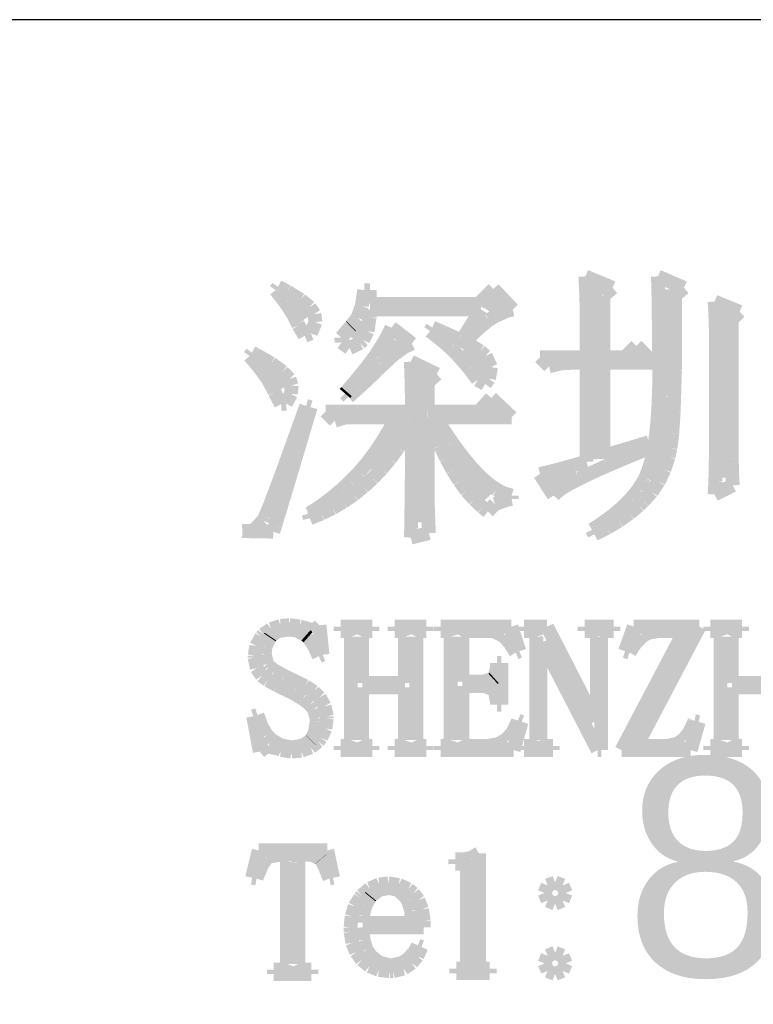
# Model space of a CAD drawing. Extents: x -59 to 351, y -56 to 231.
# Tile 21 of 28: x 319.86 to 325.25, y -47.48 to -40.25. Entities that reach past the tile are written whole.
import ezdxf

# ---------------------------------------------------------------- set-up
doc = ezdxf.new("R2010")
doc.units = 0
doc.layers.add('BG_SILKSCREEN_TOP', color=7, linetype='CONTINUOUS')

msp = doc.modelspace()

# ---------------------------------------------------------------- linework, layer by layer
at = {"layer": 'BG_SILKSCREEN_TOP'}
msp.add_lwpolyline([(346.198952, -40.25265), (293.69893, -40.25265), (293.69893, -50.752756)], dxfattribs=at)
for points, const_width in [([(324.020688, -42.255948), (324.015354, -42.13733)], 0.1016), ([(324.015354, -42.13733), (324.215252, -42.220642)], 0.1016), ([(324.5485, -42.13733), (324.739762, -42.220642)], 0.1016), ([(324.550278, -42.216578), (324.5485, -42.13733)], 0.1016), ([(321.7418, -42.237406), (321.758564, -42.21226)], 0.1016), ([(321.81165, -42.32783), (321.7418, -42.237406)], 0.1016), ([(321.758564, -42.21226), (321.825366, -42.24782)], 0.1016), ([(321.825366, -42.24782), (321.924172, -42.308272)], 0.1016), ([(322.373752, -42.353992), (322.391278, -42.237406)], 0.1016), ([(322.391278, -42.237406), (322.433188, -42.237406)], 0.1016), ([(322.433188, -42.237406), (322.433188, -42.338244)], 0.1016), ([(323.23278, -42.338244), (323.340984, -42.229024)], 0.1016), ([(323.340984, -42.229024), (323.482462, -42.3799)], 0.1016), ([(324.02399, -42.35069), (324.020688, -42.255948)], 0.1016), ([(324.073266, -42.20464), (324.108572, -43.478196)], 0.127), ([(324.215252, -42.220642), (324.14845, -42.279062)], 0.1016), ([(324.552564, -42.300906), (324.550278, -42.216578)], 0.1016), ([(324.609968, -42.231564), (324.632574, -43.013376)], 0.127), ([(324.739762, -42.220642), (324.673468, -42.279062)], 0.1016), ([(321.865752, -42.410126), (321.81165, -42.32783)], 0.1016), ([(321.883786, -42.330624), (321.955668, -42.448734)], 0.127), ([(321.924172, -42.308272), (321.990466, -42.363136)], 0.1016), ([(323.346064, -42.307764), (323.292978, -42.381932)], 0.127), ([(324.14845, -42.279062), (324.14845, -42.729658)], 0.1016), ([(324.55358, -42.389298), (324.552564, -42.300906)], 0.1016), ([(324.673468, -42.279062), (324.674484, -42.425874)], 0.1016), ([(324.964552, -42.321734), (325.148194, -42.396664)], 0.1016), ([(324.969886, -42.42054), (324.964552, -42.321734)], 0.1016), ([(321.990466, -42.363136), (322.025264, -42.413174)], 0.1016), ([(322.341494, -42.441368), (322.373752, -42.353992)], 0.1016), ([(322.433188, -42.3799), (322.430902, -42.43832)], 0.1016), ([(322.433188, -42.338244), (323.23278, -42.338244)], 0.1016), ([(323.24929, -42.3799), (322.433188, -42.3799)], 0.1016), ([(323.124576, -42.579798), (323.24929, -42.3799)], 0.1016), ([(323.443092, -42.388282), (323.349366, -42.429938)], 0.1016), ([(323.482462, -42.3799), (323.443092, -42.388282)], 0.1016), ([(324.02399, -42.729658), (324.02399, -42.35069)], 0.1016), ([(324.554596, -42.483024), (324.55358, -42.389298)], 0.1016), ([(325.043292, -42.395648), (325.026274, -43.613832)], 0.127), ([(325.148194, -42.396664), (325.089774, -42.45483)], 0.1016), ([(321.90309, -42.483024), (321.865752, -42.410126)], 0.1016), ([(322.033392, -42.47261), (321.999864, -42.554906)], 0.1016), ([(322.025264, -42.413174), (322.033392, -42.47261)], 0.1016), ([(322.364608, -42.471848), (322.295266, -42.584624)], 0.127), ([(322.295774, -42.50055), (322.341494, -42.441368)], 0.1016), ([(322.430902, -42.43832), (322.415408, -42.539158)], 0.1016), ([(323.307456, -42.455846), (323.235574, -42.514266)], 0.1016), ([(323.349366, -42.429938), (323.307456, -42.455846)], 0.1016), ([(324.674484, -42.425874), (324.674484, -42.70375)], 0.1016), ([(324.973188, -42.517314), (324.969886, -42.42054)], 0.1016), ([(325.089774, -42.45483), (325.089774, -43.445938)], 0.1016), ([(321.908678, -42.496486), (321.90309, -42.483024)], 0.1016), ([(321.954398, -42.572432), (321.908678, -42.496486)], 0.1016), ([(322.222876, -42.585132), (322.291456, -42.504868)], 0.1016), ([(322.291456, -42.504868), (322.295774, -42.50055)], 0.1016), ([(322.415408, -42.539158), (322.38315, -42.60469)], 0.1016), ([(322.561966, -42.575734), (322.591176, -42.51325)], 0.1016), ([(322.591176, -42.51325), (322.74129, -42.629836)], 0.1016), ([(322.874386, -42.538142), (322.89115, -42.51325)], 0.1016), ([(322.95465, -42.600626), (322.874386, -42.538142)], 0.1016), ([(322.89115, -42.51325), (322.973192, -42.54754)], 0.1016), ([(323.235574, -42.514266), (323.149468, -42.596562)], 0.1016), ([(324.555866, -42.58183), (324.554596, -42.483024)], 0.1016), ([(324.973188, -43.45432), (324.973188, -42.517314)], 0.1016), ([(321.999864, -42.554906), (321.954398, -42.572432)], 0.1016), ([(322.224908, -42.621454), (322.222876, -42.585132)], 0.1016), ([(322.38315, -42.60469), (322.36029, -42.625518)], 0.1016), ([(322.52158, -42.644314), (322.561966, -42.575734)], 0.1016), ([(322.615306, -42.60088), (322.560696, -42.70375)], 0.127), ([(323.027802, -42.664126), (322.95465, -42.600626)], 0.1016), ([(322.973192, -42.54754), (323.086984, -42.598594)], 0.1016), ([(323.086984, -42.598594), (323.176392, -42.64533)], 0.1016), ([(323.149468, -42.596562), (323.124576, -42.579798)], 0.1016), ([(324.556882, -42.68597), (324.555866, -42.58183)], 0.1016), ([(322.283074, -42.66311), (322.224908, -42.621454)], 0.1016), ([(322.36029, -42.625518), (322.283074, -42.66311)], 0.1016), ([(322.472558, -42.72026), (322.52158, -42.644314)], 0.1016), ([(322.686172, -42.655744), (322.609972, -42.709846)], 0.1016), ([(322.74129, -42.629836), (322.686172, -42.655744)], 0.1016), ([(323.091302, -42.729658), (323.027802, -42.664126)], 0.1016), ([(323.130164, -42.666666), (323.255894, -42.785538), (323.2785, -42.851578)], 0.127), ([(323.176392, -42.64533), (323.242178, -42.68597)], 0.1016), ([(323.242178, -42.68597), (323.282564, -42.721276)], 0.1016), ([(324.306692, -42.729658), (324.390004, -42.646346)], 0.1016), ([(324.390004, -42.646346), (324.514972, -42.771314)], 0.1016), ([(324.556882, -42.94632), (324.556882, -42.68597)], 0.1016), ([(321.550284, -42.721276), (321.567302, -42.696384)], 0.1016), ([(321.625468, -42.810938), (321.550284, -42.721276)], 0.1016), ([(321.567302, -42.696384), (321.591178, -42.70883)], 0.1016), ([(321.591178, -42.70883), (321.707764, -42.775378)], 0.1016), ([(322.412106, -42.80154), (322.472558, -42.72026)], 0.1016), ([(322.609972, -42.709846), (322.524882, -42.788078)], 0.1016), ([(322.732908, -42.762932), (322.924678, -42.854626)], 0.1016), ([(322.736972, -42.836846), (322.732908, -42.762932)], 0.1016), ([(323.163692, -42.81297), (323.091302, -42.729658)], 0.1016), ([(323.282564, -42.721276), (323.322188, -42.802556)], 0.1016), ([(323.682106, -42.729658), (324.02399, -42.729658)], 0.1016), ([(323.748908, -42.79646), (323.682106, -42.729658)], 0.1016), ([(324.14845, -42.729658), (324.306692, -42.729658)], 0.1016), ([(324.674484, -42.70375), (324.673468, -42.826432)], 0.1016), ([(321.683888, -42.891964), (321.625468, -42.810938)], 0.1016), ([(321.713098, -42.841926), (321.782186, -42.964354)], 0.127), ([(321.707764, -42.775378), (321.792092, -42.836846)], 0.1016), ([(322.341494, -42.888916), (322.412106, -42.80154)], 0.1016), ([(322.486274, -42.826432), (322.413376, -42.896282)], 0.1016), ([(322.524882, -42.788078), (322.486274, -42.826432)], 0.1016), ([(322.794376, -42.843704), (322.782692, -43.94073)], 0.127), ([(323.215762, -42.883836), (323.163692, -42.81297)], 0.1016), ([(323.322188, -42.802556), (323.307456, -42.8879)], 0.1016), ([(323.840602, -42.775378), (323.748908, -42.79646)], 0.1016), ([(323.915278, -42.771314), (323.840602, -42.775378)], 0.1016), ([(324.02399, -42.771314), (323.915278, -42.771314)], 0.1016), ([(324.02399, -43.495976), (324.02399, -42.771314)], 0.1016), ([(324.14845, -42.771314), (324.14845, -43.45432)], 0.1016), ([(324.514972, -42.771314), (324.14845, -42.771314)], 0.1016), ([(324.673468, -42.826432), (324.670166, -42.938954)], 0.1016), ([(321.723004, -42.963846), (321.683888, -42.891964)], 0.1016), ([(321.792092, -42.836846), (321.841876, -42.889932)], 0.1016), ([(321.841876, -42.889932), (321.858386, -42.937938)], 0.1016), ([(322.261484, -42.982642), (322.341494, -42.888916)], 0.1016), ([(322.413376, -42.896282), (322.342764, -42.961814)], 0.1016), ([(322.739004, -42.92854), (322.736972, -42.836846)], 0.1016), ([(322.924678, -42.854626), (322.857876, -42.913046)], 0.1016), ([(323.224398, -42.896282), (323.215762, -42.883836)], 0.1016), ([(323.279262, -42.926508), (323.224398, -42.896282)], 0.1016), ([(323.307456, -42.8879), (323.279262, -42.926508)], 0.1016), ([(321.733672, -42.987976), (321.723004, -42.963846)], 0.1016), ([(321.858386, -42.937938), (321.853052, -42.999406)], 0.1016), ([(322.342764, -42.961814), (322.274692, -43.02125)], 0.1016), ([(322.74129, -43.035728), (322.739004, -42.92854)], 0.1016), ([(322.857876, -42.913046), (322.857876, -43.129454)], 0.1016), ([(324.552564, -43.076368), (324.556882, -42.94632)], 0.1016), ([(324.670166, -42.938954), (324.666864, -43.042078)], 0.1016), ([(321.780408, -43.074336), (321.733672, -42.987976)], 0.1016), ([(321.853052, -42.999406), (321.816984, -43.071034)], 0.1016), ([(322.2498, -42.996104), (322.261484, -42.982642)], 0.1016), ([(322.274692, -43.02125), (322.2498, -42.996104)], 0.1016), ([(322.74129, -43.129454), (322.74129, -43.035728)], 0.1016), ([(323.23278, -43.129454), (323.323966, -43.029378)], 0.1016), ([(323.323966, -43.029378), (323.47408, -43.17111)], 0.1016), ([(324.616064, -43.018964), (324.49389, -43.61942)], 0.127), ([(324.666864, -43.042078), (324.66407, -43.133518)], 0.1016), ([(321.816984, -43.071034), (321.780408, -43.074336)], 0.1016), ([(321.907662, -43.247564), (321.965066, -43.088306)], 0.1016), ([(321.993006, -43.114468), (321.94627, -43.27144)], 0.1016), ([(321.965066, -43.088306), (321.998086, -43.096688)], 0.1016), ([(321.998086, -43.096688), (321.993006, -43.114468)], 0.1016), ([(323.305678, -43.118786), (323.346064, -43.125136)], 0.127), ([(324.545198, -43.194986), (324.552564, -43.076368)], 0.1016), ([(322.108576, -43.129454), (322.74129, -43.129454)], 0.1016), ([(322.17487, -43.196002), (322.108576, -43.129454)], 0.1016), ([(322.258182, -43.17111), (322.17487, -43.196002)], 0.1016), ([(322.62445, -43.17111), (322.258182, -43.17111)], 0.1016), ([(322.702682, -43.170348), (322.454778, -43.564302)], 0.127), ([(322.577968, -43.259502), (322.62445, -43.17111)], 0.1016), ([(322.857876, -43.129454), (323.23278, -43.129454)], 0.1016), ([(322.874386, -43.17111), (322.857876, -43.17111)], 0.1016), ([(322.857876, -43.17111), (322.857876, -43.729148)], 0.1016), ([(322.910962, -43.279314), (322.874386, -43.17111)], 0.1016), ([(322.916296, -43.17111), (322.964302, -43.248072)], 0.1016), ([(323.47408, -43.17111), (322.916296, -43.17111)], 0.1016), ([(324.533768, -43.30319), (324.545198, -43.194986)], 0.1016), ([(324.66407, -43.133518), (324.65899, -43.214798)], 0.1016), ([(321.856608, -43.390312), (321.907662, -43.247564)], 0.1016), ([(322.527676, -43.34383), (322.577968, -43.259502)], 0.1016), ([(322.74129, -43.229276), (322.6943, -43.311572)], 0.1016), ([(322.74129, -43.518836), (322.74129, -43.229276)], 0.1016), ([(322.964302, -43.248072), (323.036692, -43.356276)], 0.1016), ([(324.65899, -43.214798), (324.653402, -43.28668)], 0.1016), ([(321.94627, -43.27144), (321.903598, -43.415204)], 0.1016), ([(322.6943, -43.311572), (322.639182, -43.396916)], 0.1016), ([(322.950586, -43.380406), (322.910962, -43.279314)], 0.1016), ([(324.51929, -43.398948), (324.533768, -43.30319)], 0.1016), ([(324.653402, -43.28668), (324.647052, -43.346878)], 0.1016), ([(321.810888, -43.516296), (321.856608, -43.390312)], 0.1016), ([(322.473574, -43.42511), (322.527676, -43.34383)], 0.1016), ([(322.639182, -43.396916), (322.580762, -43.47718)], 0.1016), ([(322.994274, -43.473878), (322.950586, -43.380406)], 0.1016), ([(323.036692, -43.356276), (323.106796, -43.452034)], 0.1016), ([(324.14845, -43.45432), (324.481698, -43.354244)], 0.1016), ([(324.448678, -43.412664), (324.300596, -43.472862)], 0.1016), ([(324.49008, -43.3959), (324.448678, -43.412664)], 0.1016), ([(324.481698, -43.354244), (324.49008, -43.3959)], 0.1016), ([(324.501764, -43.483276), (324.51929, -43.398948)], 0.1016), ([(324.640194, -43.397932), (324.631558, -43.437556)], 0.1016), ([(324.647052, -43.346878), (324.640194, -43.397932)], 0.1016), ([(321.903598, -43.415204), (321.86499, -43.54322)], 0.1016), ([(322.416678, -43.501056), (322.473574, -43.42511)], 0.1016), ([(322.580762, -43.47718), (322.518278, -43.551094)], 0.1016), ([(323.041264, -43.560238), (322.994274, -43.473878)], 0.1016), ([(323.019166, -43.429174), (323.315076, -43.742864)], 0.127), ([(323.106796, -43.452034), (323.174106, -43.533314)], 0.1016), ([(324.300596, -43.472862), (324.171564, -43.528234)], 0.1016), ([(324.479666, -43.556174), (324.501764, -43.483276)], 0.1016), ([(324.626478, -43.460416), (324.59549, -43.556174)], 0.1016), ([(324.631558, -43.437556), (324.626478, -43.460416)], 0.1016), ([(324.972172, -43.54068), (324.973188, -43.45432)], 0.1016), ([(325.089774, -43.445938), (325.09079, -43.473878)], 0.1016), ([(325.09079, -43.473878), (325.092568, -43.567604)], 0.1016), ([(321.771264, -43.625516), (321.810888, -43.516296)], 0.1016), ([(321.86499, -43.54322), (321.8307, -43.657774)], 0.1016), ([(322.354956, -43.573954), (322.416678, -43.501056)], 0.1016), ([(322.518278, -43.551094), (322.453762, -43.619674)], 0.1016), ([(322.740274, -43.641518), (322.74129, -43.518836)], 0.1016), ([(323.174106, -43.533314), (323.238876, -43.602148)], 0.1016), ([(323.743574, -43.572938), (323.83857, -43.549062)], 0.1016), ([(323.83857, -43.549062), (323.932296, -43.5229)], 0.1016), ([(323.932296, -43.5229), (324.02399, -43.495976)], 0.1016), ([(324.171564, -43.528234), (324.061074, -43.578018)], 0.1016), ([(324.454774, -43.617642), (324.479666, -43.556174)], 0.1016), ([(324.59549, -43.556174), (324.55358, -43.642534)], 0.1016), ([(324.969886, -43.63847), (324.972172, -43.54068)], 0.1016), ([(321.735958, -43.718226), (321.771264, -43.625516)], 0.1016), ([(322.289678, -43.641518), (322.354956, -43.573954)], 0.1016), ([(322.453762, -43.619674), (322.385182, -43.682158)], 0.1016), ([(323.091302, -43.639486), (323.041264, -43.560238)], 0.1016), ([(323.238876, -43.602148), (323.301106, -43.658282)], 0.1016), ([(323.682106, -43.587416), (323.743574, -43.572938)], 0.1016), ([(323.782182, -43.745658), (323.682106, -43.587416)], 0.1016), ([(323.766688, -43.649138), (323.94779, -43.583098)], 0.127), ([(323.968364, -43.622976), (323.89445, -43.66133)], 0.1016), ([(324.061074, -43.578018), (323.968364, -43.622976)], 0.1016), ([(324.406768, -43.697906), (324.448678, -43.629072)], 0.1016), ([(324.448678, -43.629072), (324.454774, -43.617642)], 0.1016), ([(325.092568, -43.567604), (325.097902, -43.670728)], 0.1016), ([(321.8307, -43.657774), (321.800474, -43.75785)], 0.1016), ([(322.22059, -43.706034), (322.289678, -43.641518)], 0.1016), ([(322.385182, -43.682158), (322.3133, -43.739562)], 0.1016), ([(322.739004, -43.74896), (322.740274, -43.641518)], 0.1016), ([(323.14388, -43.711368), (323.091302, -43.639486)], 0.1016), ([(323.301106, -43.658282), (323.361558, -43.700954)], 0.1016), ([(323.361558, -43.700954), (323.418962, -43.730164)], 0.1016), ([(323.839586, -43.694604), (323.801994, -43.722798)], 0.1016), ([(323.89445, -43.66133), (323.839586, -43.694604)], 0.1016), ([(324.353682, -43.764454), (324.406768, -43.697906)], 0.1016), ([(324.55358, -43.642534), (324.50278, -43.71975)], 0.1016), ([(324.964552, -43.737276), (324.969886, -43.63847)], 0.1016), ([(325.097902, -43.670728), (324.964552, -43.737276)], 0.1016), ([(321.707002, -43.795188), (321.735958, -43.718226)], 0.1016), ([(321.800474, -43.75785), (321.775582, -43.84294)], 0.1016), ([(322.072, -43.822874), (322.147692, -43.766486)], 0.1016), ([(322.147692, -43.766486), (322.22059, -43.706034)], 0.1016), ([(322.3133, -43.739562), (322.237354, -43.791378)], 0.1016), ([(322.737988, -43.842432), (322.739004, -43.74896)], 0.1016), ([(322.857876, -43.729148), (322.858892, -43.822874)], 0.1016), ([(323.200268, -43.774868), (323.14388, -43.711368)], 0.1016), ([(323.260466, -43.832018), (323.200268, -43.774868)], 0.1016), ([(323.448172, -43.774868), (323.351398, -43.807126)], 0.1016), ([(323.418962, -43.730164), (323.47408, -43.745658)], 0.1016), ([(323.47408, -43.77055), (323.448172, -43.774868)], 0.1016), ([(323.47408, -43.745658), (323.47408, -43.77055)], 0.1016), ([(323.801994, -43.722798), (323.782182, -43.745658)], 0.1016), ([(324.28815, -43.831002), (324.353682, -43.764454)], 0.1016), ([(324.50278, -43.71975), (324.440296, -43.787314)], 0.1016), ([(321.682872, -43.85564), (321.707002, -43.795188)], 0.1016), ([(321.775582, -43.84294), (321.753484, -43.91279)], 0.1016), ([(321.99199, -43.87469), (322.072, -43.822874)], 0.1016), ([(322.159376, -43.837352), (322.07708, -43.877738)], 0.1016), ([(322.237354, -43.791378), (322.159376, -43.837352)], 0.1016), ([(322.736972, -43.92168), (322.737988, -43.842432)], 0.1016), ([(322.858892, -43.822874), (322.862194, -43.920664)], 0.1016), ([(323.299074, -43.862244), (323.260466, -43.832018)], 0.1016), ([(323.351398, -43.807126), (323.299074, -43.862244)], 0.1016), ([(324.211188, -43.895518), (324.28815, -43.831002)], 0.1016), ([(324.4088, -43.818556), (324.338188, -43.876976)], 0.1016), ([(324.440296, -43.787314), (324.4088, -43.818556)], 0.1016), ([(321.65036, -43.925236), (321.664076, -43.898312)], 0.1016), ([(321.664076, -43.898312), (321.682872, -43.85564)], 0.1016), ([(321.753484, -43.91279), (321.736974, -43.969178)], 0.1016), ([(321.983354, -43.879008), (321.99199, -43.87469)], 0.1016), ([(321.99199, -43.912282), (321.983354, -43.879008)], 0.1016), ([(322.07708, -43.877738), (321.99199, -43.912282)], 0.1016), ([(324.122796, -43.959018), (324.211188, -43.895518)], 0.1016), ([(324.338188, -43.876976), (324.259956, -43.932094)], 0.1016), ([(321.57797, -44.002452), (321.648582, -43.929554)], 0.1016), ([(321.648582, -43.929554), (321.65036, -43.925236)], 0.1016), ([(321.736974, -43.969178), (321.723258, -44.01058)], 0.1016), ([(322.734178, -44.036234), (322.735956, -43.986196)], 0.1016), ([(322.735956, -43.986196), (322.736972, -43.92168)], 0.1016), ([(322.862194, -43.920664), (322.866004, -44.021502)], 0.1016), ([(324.065392, -43.99661), (324.122796, -43.959018)], 0.1016), ([(324.174866, -43.983148), (324.081902, -44.029884)], 0.1016), ([(324.259956, -43.932094), (324.174866, -43.983148)], 0.1016), ([(321.495674, -44.006516), (321.56527, -44.004484)], 0.1016), ([(321.723258, -44.01058), (321.495674, -44.006516)], 0.1016), ([(321.56527, -44.004484), (321.57797, -44.002452)], 0.1016), ([(322.866004, -44.021502), (322.732908, -44.054776)], 0.1016), ([(322.732908, -44.054776), (322.734178, -44.036234)], 0.1016), ([(324.081902, -44.029884), (324.065392, -43.99661)], 0.1016), ([(321.70751, -44.725336), (321.777106, -44.702476)], 0.1016), ([(321.777106, -44.702476), (321.841876, -44.697396)], 0.1016), ([(321.841876, -44.697396), (321.917822, -44.705778)], 0.1016), ([(321.917822, -44.705778), (321.941698, -44.71289)], 0.1016), ([(321.941698, -44.71289), (322.011294, -44.733718)], 0.1016), ([(322.037456, -44.723304), (322.063364, -44.697396)], 0.1016), ([(322.063364, -44.697396), (322.085208, -44.913804)], 0.1016), ([(322.217542, -44.70781), (322.450714, -44.70781)], 0.1016), ([(322.217542, -44.739306), (322.217542, -44.70781)], 0.1016), ([(322.450714, -44.70781), (322.450714, -44.739306)], 0.1016), ([(322.615052, -44.70781), (322.848478, -44.70781)], 0.1016), ([(322.615052, -44.739306), (322.615052, -44.70781)], 0.1016), ([(322.848478, -44.70781), (322.848478, -44.739306)], 0.1016), ([(322.952872, -44.70781), (323.472302, -44.70781)], 0.1016), ([(322.952872, -44.739306), (322.952872, -44.70781)], 0.1016), ([(323.472302, -44.70781), (323.530722, -44.887896)], 0.1016), ([(323.564504, -44.70781), (323.734176, -44.70781)], 0.1016), ([(323.564504, -44.739306), (323.564504, -44.70781)], 0.1016), ([(323.734176, -44.70781), (324.090284, -45.401992)], 0.1016), ([(324.01002, -44.70781), (324.222364, -44.70781)], 0.1016), ([(324.01002, -44.739306), (324.01002, -44.70781)], 0.1016), ([(324.222364, -44.70781), (324.222364, -44.739306)], 0.1016), ([(324.306692, -44.887896), (324.371208, -44.70781)], 0.1016), ([(324.371208, -44.70781), (324.8533, -44.70781)], 0.1016), ([(324.8533, -44.70781), (324.392036, -45.583094)], 0.1016), ([(324.93331, -44.70781), (325.166482, -44.70781)], 0.1016), ([(324.93331, -44.739306), (324.93331, -44.70781)], 0.1016), ([(325.166482, -44.70781), (325.166482, -44.739306)], 0.1016), ([(321.599052, -44.850304), (321.636644, -44.781724)], 0.1016), ([(321.636644, -44.781724), (321.650106, -44.765976)], 0.1016), ([(321.650106, -44.765976), (321.70751, -44.725336)], 0.1016), ([(321.698112, -44.786804), (321.66687, -44.854622)], 0.1016), ([(321.702176, -44.780708), (321.698112, -44.786804)], 0.1016), ([(321.754246, -44.7421), (321.702176, -44.780708)], 0.1016), ([(321.835526, -44.728638), (321.754246, -44.7421)], 0.1016), ([(321.89801, -44.73702), (321.835526, -44.728638)], 0.1016), ([(321.963542, -44.77131), (321.89801, -44.73702)], 0.1016), ([(321.979036, -44.785026), (321.963542, -44.77131)], 0.1016), ([(322.01866, -44.840906), (321.979036, -44.785026)], 0.1016), ([(322.011294, -44.733718), (322.037456, -44.723304)], 0.1016), ([(322.239386, -44.739306), (322.217542, -44.739306)], 0.1016), ([(322.281042, -44.74972), (322.239386, -44.739306)], 0.1016), ([(322.292472, -44.781724), (322.281042, -44.74972)], 0.1016), ([(322.292472, -45.540422), (322.292472, -44.781724)], 0.1016), ([(322.392294, -44.74972), (322.3768, -44.781724)], 0.1016), ([(322.3768, -44.781724), (322.3768, -45.121322)], 0.1016), ([(322.429886, -44.739306), (322.392294, -44.74972)], 0.1016), ([(322.450714, -44.739306), (322.429886, -44.739306)], 0.1016), ([(322.63715, -44.739306), (322.615052, -44.739306)], 0.1016), ([(322.678552, -44.74972), (322.63715, -44.739306)], 0.1016), ([(322.690236, -44.781724), (322.678552, -44.74972)], 0.1016), ([(322.690236, -45.121322), (322.690236, -44.781724)], 0.1016), ([(322.790058, -44.74972), (322.774564, -44.781724)], 0.1016), ([(322.774564, -44.781724), (322.774564, -45.540422)], 0.1016), ([(322.82765, -44.739306), (322.790058, -44.74972)], 0.1016), ([(322.848478, -44.739306), (322.82765, -44.739306)], 0.1016), ([(322.98005, -44.739306), (322.952872, -44.739306)], 0.1016), ([(323.016372, -44.74972), (322.98005, -44.739306)], 0.1016), ([(323.026786, -44.781724), (323.016372, -44.74972)], 0.1016), ([(323.026786, -45.540422), (323.026786, -44.781724)], 0.1016), ([(323.127878, -44.74972), (323.11213, -44.781724)], 0.1016), ([(323.11213, -44.781724), (323.11213, -45.110908)], 0.1016), ([(323.160136, -44.739306), (323.127878, -44.74972)], 0.1016), ([(323.307964, -44.739306), (323.160136, -44.739306)], 0.1016), ([(323.346572, -44.743116), (323.307964, -44.739306)], 0.1016), ([(323.414136, -44.77639), (323.346572, -44.743116)], 0.1016), ([(323.460872, -44.827698), (323.414136, -44.77639)], 0.1016), ([(323.601842, -44.739306), (323.564504, -44.739306)], 0.1016), ([(323.644768, -44.74972), (323.601842, -44.739306)], 0.1016), ([(323.654928, -44.781724), (323.644768, -44.74972)], 0.1016), ([(323.654928, -45.540422), (323.654928, -44.781724)], 0.1016), ([(324.052692, -44.739306), (324.01002, -44.739306)], 0.1016), ([(324.090284, -44.74972), (324.052692, -44.739306)], 0.1016), ([(324.100698, -44.781724), (324.090284, -44.74972)], 0.1016), ([(324.100698, -45.401992), (324.100698, -44.781724)], 0.1016), ([(324.14845, -44.74972), (324.13194, -44.781724)], 0.1016), ([(324.13194, -44.781724), (324.13194, -45.614336)], 0.1016), ([(324.179692, -44.739306), (324.14845, -44.74972)], 0.1016), ([(324.222364, -44.739306), (324.179692, -44.739306)], 0.1016), ([(324.280784, -45.614336), (324.741794, -44.739306)], 0.1016), ([(324.434708, -44.77639), (324.384924, -44.827698)], 0.1016), ([(324.480428, -44.752514), (324.434708, -44.77639)], 0.1016), ([(324.556628, -44.739306), (324.480428, -44.752514)], 0.1016), ([(324.741794, -44.739306), (324.556628, -44.739306)], 0.1016), ([(324.954138, -44.739306), (324.93331, -44.739306)], 0.1016), ([(324.99681, -44.74972), (324.954138, -44.739306)], 0.1016), ([(325.007478, -44.781724), (324.99681, -44.74972)], 0.1016), ([(325.007478, -45.540422), (325.007478, -44.781724)], 0.1016), ([(325.108316, -44.74972), (325.091552, -44.781724)], 0.1016), ([(325.091552, -44.781724), (325.091552, -45.121322)], 0.1016), ([(325.144638, -44.739306), (325.108316, -44.74972)], 0.1016), ([(325.166482, -44.739306), (325.144638, -44.739306)], 0.1016), ([(321.586606, -44.920408), (321.599052, -44.850304)], 0.1016), ([(321.66687, -44.854622), (321.66052, -44.908724)], 0.1016), ([(322.058284, -44.925234), (322.01866, -44.840906)], 0.1016), ([(323.50456, -44.89831), (323.460872, -44.827698)], 0.1016), ([(323.697854, -44.824396), (323.686424, -44.824396)], 0.1016), ([(323.686424, -44.824396), (323.686424, -45.540422)], 0.1016), ([(324.105778, -45.614336), (323.697854, -44.824396)], 0.1016), ([(324.384924, -44.827698), (324.339966, -44.896278)], 0.1016), ([(321.586606, -44.934632), (321.586606, -44.920408)], 0.1016), ([(321.66052, -44.908724), (321.679316, -44.982638)], 0.1016), ([(322.085208, -44.913804), (322.058284, -44.925234)], 0.1016), ([(323.530722, -44.887896), (323.50456, -44.89831)], 0.1016), ([(324.33895, -44.89831), (324.306692, -44.887896)], 0.1016), ([(324.339966, -44.896278), (324.33895, -44.89831)], 0.1016), ([(321.602354, -45.01261), (321.586606, -44.934632)], 0.1016), ([(321.679316, -44.982638), (321.692778, -44.999402)], 0.1016), ([(321.692778, -44.999402), (321.733418, -45.03039)], 0.1016), ([(323.36613, -45.014896), (323.36613, -44.973494)], 0.1016), ([(323.36613, -44.973494), (323.398388, -44.973494)], 0.1016), ([(323.398388, -44.973494), (323.398388, -45.280326)], 0.1016), ([(321.639692, -45.067982), (321.602354, -45.01261)], 0.1016), ([(321.682364, -45.100494), (321.639692, -45.067982)], 0.1016), ([(321.733418, -45.03039), (321.803268, -45.068998)], 0.1016), ([(321.803268, -45.068998), (321.878198, -45.10532)], 0.1016), ([(323.345302, -45.084492), (323.36613, -45.014896)], 0.1016), ([(321.749166, -45.137578), (321.682364, -45.100494)], 0.1016), ([(321.835526, -45.179234), (321.749166, -45.137578)], 0.1016), ([(321.878198, -45.10532), (321.957192, -45.143928)], 0.1016), ([(321.957192, -45.143928), (322.019676, -45.185584)], 0.1016), ([(322.3768, -45.121322), (322.690236, -45.121322)], 0.1016), ([(323.11213, -45.110908), (323.266308, -45.110908)], 0.1016), ([(323.281802, -45.142912), (323.11213, -45.142912)], 0.1016), ([(323.11213, -45.142912), (323.11213, -45.540422)], 0.1016), ([(323.266308, -45.110908), (323.337936, -45.091096)], 0.1016), ([(323.345302, -45.174408), (323.281802, -45.142912)], 0.1016), ([(323.337936, -45.091096), (323.345302, -45.084492)], 0.1016), ([(325.091552, -45.121322), (325.404988, -45.121322)], 0.1016), ([(321.87388, -45.19803), (321.835526, -45.179234)], 0.1016), ([(321.942714, -45.238924), (321.87388, -45.19803)], 0.1016), ([(322.019676, -45.185584), (322.063364, -45.227494)], 0.1016), ([(322.690236, -45.153326), (322.3768, -45.153326)], 0.1016), ([(322.3768, -45.153326), (322.3768, -45.540422)], 0.1016), ([(322.690236, -45.540422), (322.690236, -45.153326)], 0.1016), ([(323.350636, -45.183806), (323.345302, -45.174408)], 0.1016), ([(323.36613, -45.259498), (323.350636, -45.183806)], 0.1016), ([(325.404988, -45.153326), (325.091552, -45.153326)], 0.1016), ([(325.091552, -45.153326), (325.091552, -45.540422)], 0.1016), ([(321.994784, -45.280326), (321.942714, -45.238924)], 0.1016), ([(322.021708, -45.3136), (321.994784, -45.280326)], 0.1016), ([(322.063364, -45.227494), (322.100956, -45.290994)], 0.1016), ([(322.100956, -45.290994), (322.11645, -45.365924)], 0.1016), ([(323.36613, -45.280326), (323.36613, -45.259498)], 0.1016), ([(323.398388, -45.280326), (323.36613, -45.280326)], 0.1016), ([(321.576192, -45.365924), (321.607434, -45.35551)], 0.1016), ([(321.607434, -45.35551), (321.63766, -45.439584)], 0.1016), ([(322.042536, -45.381418), (322.021708, -45.3136)], 0.1016), ([(321.624198, -45.625004), (321.576192, -45.365924)], 0.1016), ([(322.03009, -45.481494), (322.042536, -45.400976)], 0.1016), ([(322.042536, -45.400976), (322.042536, -45.381418)], 0.1016), ([(322.11645, -45.381418), (322.106036, -45.456094)], 0.1016), ([(322.11645, -45.365924), (322.11645, -45.381418)], 0.1016), ([(323.480684, -45.484288), (323.51599, -45.410628)], 0.1016), ([(323.547232, -45.407326), (323.489066, -45.614336)], 0.1016), ([(323.51599, -45.410628), (323.520308, -45.396912)], 0.1016), ([(323.520308, -45.396912), (323.547232, -45.407326)], 0.1016), ([(324.090284, -45.401992), (324.100698, -45.401992)], 0.1016), ([(324.779386, -45.48251), (324.814692, -45.40631)], 0.1016), ([(324.847966, -45.407326), (324.7898, -45.614336)], 0.1016), ([(324.814692, -45.40631), (324.816978, -45.401992)], 0.1016), ([(324.816978, -45.401992), (324.847966, -45.407326)], 0.1016), ([(321.63766, -45.439584), (321.675252, -45.503084)], 0.1016), ([(321.675252, -45.503084), (321.713606, -45.540422)], 0.1016), ([(321.999864, -45.540422), (322.03009, -45.481494)], 0.1016), ([(322.106036, -45.456094), (322.074794, -45.522896)], 0.1016), ([(323.43598, -45.535596), (323.480684, -45.484288)], 0.1016), ([(324.736714, -45.535596), (324.779386, -45.48251)], 0.1016), ([(321.713606, -45.540422), (321.778376, -45.57903)], 0.1016), ([(321.778376, -45.57903), (321.852036, -45.593508)], 0.1016), ([(321.86245, -45.593508), (321.940682, -45.5803)], 0.1016), ([(321.940682, -45.5803), (321.998848, -45.541438)], 0.1016), ([(322.05295, -45.550836), (321.997832, -45.593508)], 0.1016), ([(321.998848, -45.541438), (321.999864, -45.540422)], 0.1016), ([(322.074794, -45.522896), (322.05295, -45.550836)], 0.1016), ([(322.244466, -45.583094), (322.281042, -45.571918)], 0.1016), ([(322.281042, -45.571918), (322.292472, -45.540422)], 0.1016), ([(322.3768, -45.540422), (322.392294, -45.571918)], 0.1016), ([(322.392294, -45.571918), (322.424552, -45.583094)], 0.1016), ([(322.64223, -45.583094), (322.678552, -45.571918)], 0.1016), ([(322.678552, -45.571918), (322.690236, -45.540422)], 0.1016), ([(322.774564, -45.540422), (322.790058, -45.571918)], 0.1016), ([(322.790058, -45.571918), (322.822316, -45.583094)], 0.1016), ([(322.98513, -45.583094), (323.016372, -45.571918)], 0.1016), ([(323.016372, -45.571918), (323.026786, -45.540422)], 0.1016), ([(323.11213, -45.540422), (323.127878, -45.571918)], 0.1016), ([(323.127878, -45.571918), (323.160136, -45.583094)], 0.1016), ([(323.29755, -45.583094), (323.373496, -45.570902)], 0.1016), ([(323.373496, -45.570902), (323.43598, -45.535596)], 0.1016), ([(323.607176, -45.583094), (323.644768, -45.571918)], 0.1016), ([(323.644768, -45.571918), (323.654928, -45.540422)], 0.1016), ([(323.686424, -45.540422), (323.702934, -45.571918)], 0.1016), ([(323.702934, -45.571918), (323.734176, -45.583094)], 0.1016), ([(324.620128, -45.583094), (324.69074, -45.566584)], 0.1016), ([(324.69074, -45.566584), (324.736714, -45.535596)], 0.1016), ([(324.959472, -45.583094), (324.99681, -45.571918)], 0.1016), ([(324.99681, -45.571918), (325.007478, -45.540422)], 0.1016), ([(325.091552, -45.540422), (325.108316, -45.571918)], 0.1016), ([(325.108316, -45.571918), (325.139558, -45.583094)], 0.1016), ([(321.65544, -45.599096), (321.624198, -45.625004)], 0.1016), ([(321.687698, -45.588428), (321.65544, -45.599096)], 0.1016), ([(321.761612, -45.603922), (321.687698, -45.588428)], 0.1016), ([(321.781424, -45.612304), (321.761612, -45.603922)], 0.1016), ([(321.85737, -45.625004), (321.781424, -45.612304)], 0.1016), ([(321.852036, -45.593508), (321.86245, -45.593508)], 0.1016), ([(321.929252, -45.618908), (321.85737, -45.625004)], 0.1016), ([(321.997832, -45.593508), (321.929252, -45.618908)], 0.1016), ([(322.217542, -45.614336), (322.217542, -45.583094)], 0.1016), ([(322.217542, -45.583094), (322.244466, -45.583094)], 0.1016), ([(322.450714, -45.614336), (322.217542, -45.614336)], 0.1016), ([(322.424552, -45.583094), (322.450714, -45.583094)], 0.1016), ([(322.450714, -45.583094), (322.450714, -45.614336)], 0.1016), ([(322.615052, -45.614336), (322.615052, -45.583094)], 0.1016), ([(322.615052, -45.583094), (322.64223, -45.583094)], 0.1016), ([(322.848478, -45.614336), (322.615052, -45.614336)], 0.1016), ([(322.822316, -45.583094), (322.848478, -45.583094)], 0.1016), ([(322.848478, -45.583094), (322.848478, -45.614336)], 0.1016), ([(322.952872, -45.614336), (322.952872, -45.583094)], 0.1016), ([(322.952872, -45.583094), (322.98513, -45.583094)], 0.1016), ([(323.489066, -45.614336), (322.952872, -45.614336)], 0.1016), ([(323.160136, -45.583094), (323.29755, -45.583094)], 0.1016), ([(323.564504, -45.614336), (323.564504, -45.583094)], 0.1016), ([(323.564504, -45.583094), (323.607176, -45.583094)], 0.1016), ([(323.776848, -45.614336), (323.564504, -45.614336)], 0.1016), ([(323.734176, -45.583094), (323.776848, -45.583094)], 0.1016), ([(323.776848, -45.583094), (323.776848, -45.614336)], 0.1016), ([(324.13194, -45.614336), (324.105778, -45.614336)], 0.1016), ([(324.7898, -45.614336), (324.280784, -45.614336)], 0.1016), ([(324.392036, -45.583094), (324.620128, -45.583094)], 0.1016), ([(324.93331, -45.614336), (324.93331, -45.583094)], 0.1016), ([(324.93331, -45.583094), (324.959472, -45.583094)], 0.1016), ([(325.166482, -45.614336), (324.93331, -45.614336)], 0.1016), ([(325.139558, -45.583094), (325.166482, -45.583094)], 0.1016), ([(325.166482, -45.583094), (325.166482, -45.614336)], 0.1016), ([(321.568318, -46.551088), (321.61607, -46.350174)], 0.1016), ([(321.61607, -46.350174), (322.120006, -46.350174)], 0.1016), ([(322.120006, -46.350174), (322.162678, -46.551088)], 0.1016), ([(323.178678, -46.404276), (323.233796, -46.371002)], 0.1016), ([(323.233796, -46.371002), (323.233796, -47.248826)], 0.1016), ([(321.67449, -46.408594), (321.643502, -46.452282)], 0.1016), ([(321.694302, -46.395132), (321.67449, -46.408594)], 0.1016), ([(321.775582, -46.38167), (321.694302, -46.395132)], 0.1016), ([(321.816984, -46.38675), (321.775582, -46.38167)], 0.1016), ([(321.823588, -46.434756), (321.816984, -46.38675)], 0.1016), ([(321.823588, -47.18304), (321.823588, -46.434756)], 0.1016), ([(321.912996, -46.38675), (321.907662, -46.439836)], 0.1016), ([(321.907662, -46.439836), (321.907662, -47.18304)], 0.1016), ([(321.971162, -46.38167), (321.912996, -46.38675)], 0.1016), ([(322.012818, -46.384718), (321.971162, -46.38167)], 0.1016), ([(322.072254, -46.413674), (322.012818, -46.384718)], 0.1016), ([(322.07327, -46.414944), (322.072254, -46.413674)], 0.1016), ([(322.099178, -46.463712), (322.07327, -46.414944)], 0.1016), ([(323.061076, -46.44898), (323.061076, -46.415706)], 0.1016), ([(323.061076, -46.415706), (323.122544, -46.415706)], 0.1016), ([(323.10578, -46.44898), (323.061076, -46.44898)], 0.1016), ([(323.14515, -46.465744), (323.10578, -46.44898)], 0.1016), ([(323.122544, -46.415706), (323.178678, -46.404276)], 0.1016), ([(323.146166, -46.442884), (323.146166, -47.248826)], 0.1016), ([(323.234304, -46.378876), (323.234304, -47.173388)], 0.1016), ([(321.643502, -46.452282), (321.606926, -46.53661)], 0.1016), ([(322.135754, -46.556422), (322.099178, -46.463712)], 0.1016), ([(323.155564, -46.515782), (323.14515, -46.465744)], 0.1016), ([(321.600576, -46.556422), (321.568318, -46.551088)], 0.1016), ([(321.606926, -46.53661), (321.600576, -46.556422)], 0.1016), ([(322.162678, -46.551088), (322.135754, -46.556422)], 0.1016), ([(322.501006, -46.600618), (322.56857, -46.592236)], 0.1016), ([(322.56857, -46.592236), (322.645532, -46.60265)], 0.1016), ([(323.73824, -46.607222), (323.793358, -46.585378)], 0.1016), ([(323.793358, -46.585378), (323.848476, -46.607222)], 0.1016), ([(322.374006, -46.681898), (322.433188, -46.629828)], 0.1016), ([(322.433188, -46.629828), (322.501006, -46.600618)], 0.1016), ([(322.497958, -46.641258), (322.439538, -46.686978)], 0.1016), ([(322.573904, -46.62551), (322.497958, -46.641258)], 0.1016), ([(322.640452, -46.641258), (322.573904, -46.62551)], 0.1016), ([(322.69557, -46.692312), (322.640452, -46.641258)], 0.1016), ([(322.645532, -46.60265), (322.714366, -46.634908)], 0.1016), ([(322.714366, -46.634908), (322.751958, -46.665134)], 0.1016), ([(322.751958, -46.665134), (322.789296, -46.715172)], 0.1016), ([(323.71538, -46.66234), (323.73824, -46.607222)], 0.1016), ([(323.73824, -46.718474), (323.71538, -46.66234)], 0.1016), ([(323.848476, -46.607222), (323.871336, -46.66234)], 0.1016), ([(323.871336, -46.66234), (323.848476, -46.718474)], 0.1016), ([(322.321936, -46.760892), (322.36156, -46.697392)], 0.1016), ([(322.36156, -46.697392), (322.374006, -46.681898)], 0.1016), ([(322.43522, -46.692312), (322.399914, -46.755812)], 0.1016), ([(322.439538, -46.686978), (322.43522, -46.692312)], 0.1016), ([(322.714366, -46.7233), (322.69557, -46.692312)], 0.1016), ([(322.73621, -46.794166), (322.714366, -46.7233)], 0.1016), ([(322.789296, -46.715172), (322.815458, -46.782736)], 0.1016), ([(323.793358, -46.740318), (323.73824, -46.718474)], 0.1016), ([(323.848476, -46.718474), (323.793358, -46.740318)], 0.1016), ([(322.299076, -46.83379), (322.321936, -46.760892)], 0.1016), ([(322.399914, -46.755812), (322.382134, -46.831758)], 0.1016), ([(322.740274, -46.881796), (322.73621, -46.794166)], 0.1016), ([(322.815458, -46.782736), (322.827904, -46.867064)], 0.1016), ([(322.290694, -46.91507), (322.299076, -46.83379)], 0.1016), ([(322.382134, -46.831758), (322.379086, -46.881796)], 0.1016), ([(322.379086, -46.881796), (322.740274, -46.881796)], 0.1016), ([(322.827904, -46.867064), (322.82892, -46.91507)], 0.1016), ([(322.29171, -46.947328), (322.290694, -46.91507)], 0.1016), ([(322.304156, -47.028354), (322.29171, -46.947328)], 0.1016), ([(322.379086, -46.91507), (322.386452, -47.007526)], 0.1016), ([(322.82892, -46.91507), (322.379086, -46.91507)], 0.1016), ([(322.386452, -47.007526), (322.408296, -47.078392)], 0.1016), ([(322.33235, -47.097188), (322.304156, -47.028354)], 0.1016), ([(322.374006, -47.153322), (322.33235, -47.097188)], 0.1016), ([(322.408296, -47.078392), (322.440554, -47.125382)], 0.1016), ([(322.712334, -47.148242), (322.764404, -47.090838)], 0.1016), ([(322.764404, -47.090838), (322.785232, -47.048166)], 0.1016), ([(322.812156, -47.05858), (322.780914, -47.126398)], 0.1016), ([(322.785232, -47.048166), (322.812156, -47.05858)], 0.1016), ([(322.43014, -47.199296), (322.374006, -47.153322)], 0.1016), ([(322.440554, -47.125382), (322.49872, -47.172118)], 0.1016), ([(322.66763, -47.177198), (322.712334, -47.148242)], 0.1016), ([(322.780914, -47.126398), (322.740274, -47.176436)], 0.1016), ([(323.71538, -47.179738), (323.73824, -47.123604)], 0.1016), ([(323.73824, -47.123604), (323.793358, -47.101506)], 0.1016), ([(323.793358, -47.101506), (323.848476, -47.123604)], 0.1016), ([(323.848476, -47.123604), (323.871336, -47.179738)], 0.1016), ([(321.727576, -47.225712), (321.775582, -47.225712)], 0.1016), ([(321.727576, -47.256954), (321.727576, -47.225712)], 0.1016), ([(321.775582, -47.225712), (321.811904, -47.214282)], 0.1016), ([(321.811904, -47.214282), (321.823588, -47.18304)], 0.1016), ([(321.907662, -47.18304), (321.923156, -47.214282)], 0.1016), ([(321.923156, -47.214282), (321.955668, -47.225712)], 0.1016), ([(321.955668, -47.225712), (322.00342, -47.225712)], 0.1016), ([(322.00342, -47.225712), (322.00342, -47.256954)], 0.1016), ([(322.49872, -47.227236), (322.43014, -47.199296)], 0.1016), ([(322.49872, -47.172118), (322.572634, -47.19193)], 0.1016), ([(322.578984, -47.236634), (322.49872, -47.227236)], 0.1016), ([(322.572634, -47.19193), (322.590414, -47.192946)], 0.1016), ([(322.60413, -47.235618), (322.578984, -47.236634)], 0.1016), ([(322.590414, -47.192946), (322.66763, -47.177198)], 0.1016), ([(322.680076, -47.217838), (322.60413, -47.235618)], 0.1016), ([(322.740274, -47.176436), (322.680076, -47.217838)], 0.1016), ([(323.06768, -47.218092), (323.09562, -47.218092)], 0.1016), ([(323.06768, -47.251366), (323.06768, -47.218092)], 0.1016), ([(323.09562, -47.218092), (323.134228, -47.206662)], 0.1016), ([(323.234304, -47.173388), (323.250814, -47.206662)], 0.1016), ([(323.250814, -47.206662), (323.284088, -47.218092)], 0.1016), ([(323.284088, -47.218092), (323.312282, -47.218092)], 0.1016), ([(323.312282, -47.218092), (323.312282, -47.251366)], 0.1016), ([(323.73824, -47.234856), (323.71538, -47.179738)], 0.1016), ([(323.793358, -47.2567), (323.73824, -47.234856)], 0.1016), ([(323.848476, -47.234856), (323.793358, -47.2567)], 0.1016), ([(323.871336, -47.179738), (323.848476, -47.234856)], 0.1016), ([(322.00342, -47.256954), (321.727576, -47.256954)], 0.1016), ([(323.312282, -47.251366), (323.06768, -47.251366)], 0.1016)]:
    msp.add_lwpolyline(points, dxfattribs=dict(at, const_width=const_width))

# ---------------------------------------------------------------- texts
msp.add_text('86-755-88852189', height=1.6002, dxfattribs=at).set_placement((324.304914, -47.272702))

doc.saveas('drawing.dxf')
